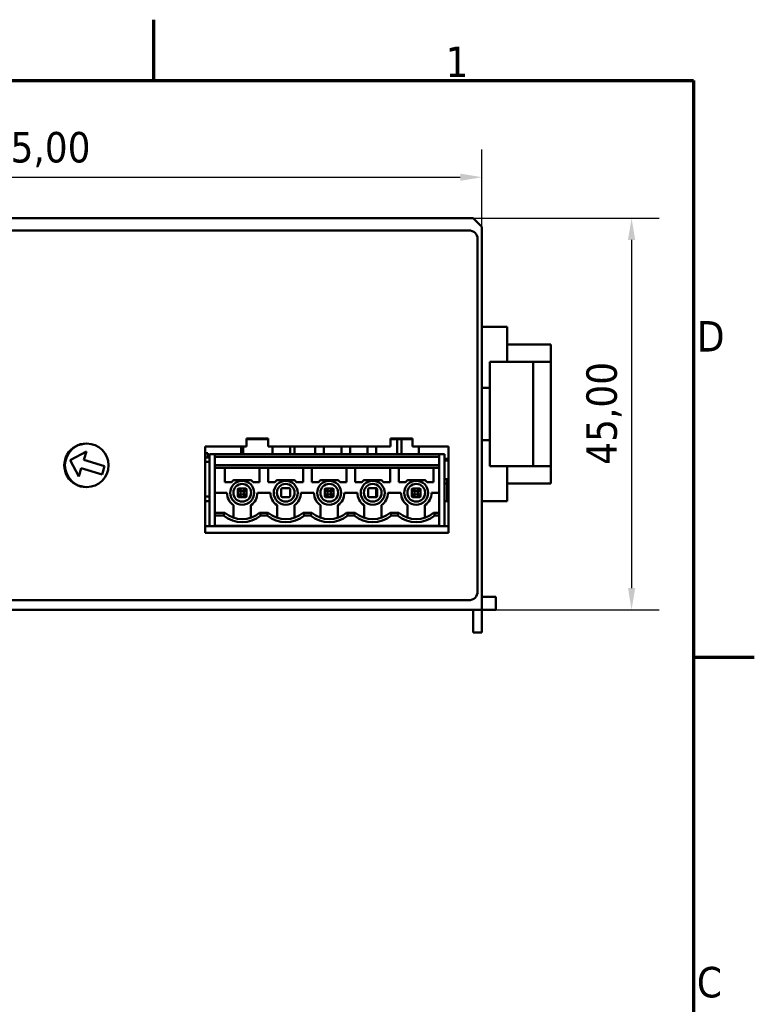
# Model space of a CAD drawing. Header units: millimetres. Extents: x -8 to 1688, y -8 to 1196.
# Tile 12 of 12: x 1338 to 1676, y 731 to 1184. Entities that reach past the tile are written whole.
import ezdxf

# ---------------------------------------------------------------- set-up
doc = ezdxf.new("R2010")
doc.units = ezdxf.units.MM
doc.header["$LTSCALE"] = 4
for name, color, linetype, lineweight in [('Bordo (ISO)', 7, 'Continuous', 70), ('Quota (ISO)', 7, 'Continuous', 25), ('Simbolo (ISO)', 7, 'Continuous', 25), ('Visibile (ISO)', 7, 'Continuous', 50)]:
    doc.layers.add(name, color=color, linetype=linetype, lineweight=lineweight)
doc.styles.add('Testo nota (ISO)', font='tahoma.ttf')
doc.dimstyles.new('Default (ISO)', dxfattribs={"dimscale": 4, "dimtxt": 3.5, "dimasz": 2.5, "dimexe": 3.175, "dimexo": 0, "dimgap": 0.762, "dimtad": 1, "dimrnd": 1e-08, "dimzin": 0, "dimtxsty": 'Testo nota (ISO)', "dimcen": 0.09, "dimdle": 10, "dimclrd": 256, "dimclre": 256, "dimclrt": 256, "dimazin": 0, "dimtfac": 1.001486, "dimtmove": 0, "dimatfit": 3, "dimfxl": 1, "dimtolj": 1, "dimtzin": 0, "dimlwd": -1, "dimlwe": -1, "dimarcsym": 0})

# ---------------------------------------------------------------- blocks, each defined once
blk = doc.blocks.new('Bordi adel')
at = {"layer": 'Bordo (ISO)'}
for p, q in [((350, 289), (350, 296)), ((8, 289), (412, 289)), ((412, 289), (412, 8)), ((412, 222.75), (419, 222.75))]:
    blk.add_line(p, q, dxfattribs=at)
at = {"layer": 'Simbolo (ISO)', "char_height": 3.5, "style": 'Testo nota (ISO)'}
for s, insert, attachment_point in [('1', (384.83, 289.4), 8), ('D', (412.4, 259.62), 4), ('C', (412.4, 185.38), 4)]:
    blk.add_mtext(s, dxfattribs=dict(at, insert=insert, attachment_point=attachment_point))
blk = doc.blocks.new('*D7')
at = {"layer": 'Defpoints', "color": 0, "transparency": 16777216}
for p in [(1550.78, 1111.6), (1130.78, 1088.79), (1550.78, 1088.79)]:
    blk.add_point(p, dxfattribs=at)
at = {"layer": 'Quota (ISO)', "transparency": 16777216}
for p, q in [((1130.78, 1088.79), (1130.78, 1124.3)), ((1550.78, 1088.79), (1550.78, 1124.3)), ((1140.78, 1111.6), (1540.78, 1111.6))]:
    blk.add_line(p, q, dxfattribs=at)
for points in [[(1140.78, 1113.26), (1140.78, 1109.93), (1130.78, 1111.6)], [(1540.78, 1113.26), (1540.78, 1109.93), (1550.78, 1111.6)]]:
    blk.add_solid(points, dxfattribs=at)
at = {"layer": 'Quota (ISO)', "transparency": 16777216, "insert": (1313.04, 1132.4), "char_height": 14, "attachment_point": 1, "style": 'Testo nota (ISO)'}
blk.add_mtext('\\A1;105,00', dxfattribs=at)
blk = doc.blocks.new('*D8')
at = {"layer": 'Defpoints', "color": 0, "transparency": 16777216}
for p in [(1546.78, 1092.79), (1557.18, 912.79), (1619.58, 912.79)]:
    blk.add_point(p, dxfattribs=at)
at = {"layer": 'Quota (ISO)', "transparency": 16777216}
for p, q in [((1546.78, 1092.79), (1632.28, 1092.79)), ((1619.58, 1082.79), (1619.58, 922.79)), ((1557.18, 912.79), (1632.28, 912.79))]:
    blk.add_line(p, q, dxfattribs=at)
for points in [[(1617.92, 1082.79), (1621.25, 1082.79), (1619.58, 1092.79)], [(1617.92, 922.79), (1621.25, 922.79), (1619.58, 912.79)]]:
    blk.add_solid(points, dxfattribs=at)
at = {"layer": 'Quota (ISO)', "transparency": 16777216, "insert": (1598.78, 979.43), "char_height": 14, "attachment_point": 1, "rotation": 90, "style": 'Testo nota (ISO)'}
blk.add_mtext('\\A1;45,00', dxfattribs=at)

msp = doc.modelspace()

# ---------------------------------------------------------------- linework, layer by layer
at = {"layer": 'Visibile (ISO)'}
for p, q in [((1134.785, 1092.786), (1546.785, 1092.786)), ((1546.785, 1092.786), (1550.785, 1088.786)), ((1136.785, 1087.186), (1544.785, 1087.186)), ((1550.785, 1088.786), (1550.785, 921.786)), ((1548.785, 1083.186), (1548.785, 921.186)), ((1550.785, 1042.786), (1562.385, 1042.786)), ((1562.385, 1026.786), (1562.385, 1042.786)), ((1562.385, 1034.786), (1582.385, 1034.786)), ((1582.385, 1034.786), (1582.385, 1026.786)), ((1554.385, 1014.786), (1554.385, 1026.786)), ((1554.385, 1026.786), (1562.385, 1026.786)), ((1582.385, 1026.786), (1562.385, 1026.786)), ((1574.385, 1026.786), (1574.385, 978.786)), ((1582.385, 1026.786), (1582.385, 978.786)), ((1550.785, 1014.786), (1554.385, 1014.786)), ((1554.385, 1014.786), (1554.385, 990.786)), ((1442.558, 991.538), (1452.507, 991.538)), ((1442.558, 987.865), (1442.558, 991.538)), ((1442.558, 991.186), (1452.507, 991.186)), ((1452.507, 991.538), (1452.507, 987.865)), ((1508.747, 991.538), (1518.859, 991.538)), ((1508.747, 987.865), (1508.747, 991.538)), ((1508.747, 991.186), (1518.859, 991.186)), ((1511.748, 991.186), (1511.748, 984.386)), ((1513.748, 984.386), (1513.748, 991.186)), ((1518.859, 991.538), (1518.859, 987.865)), ((1423.53, 987.865), (1442.558, 987.865)), ((1423.53, 948.131), (1423.53, 987.865)), ((1440.148, 987.865), (1440.148, 984.386)), ((1440.948, 984.386), (1440.948, 987.865)), ((1452.507, 987.865), (1508.747, 987.865)), ((1454.548, 984.386), (1454.548, 987.865)), ((1462.548, 987.865), (1462.548, 984.386)), ((1464.548, 984.386), (1464.548, 987.865)), ((1474.148, 984.386), (1474.148, 987.865)), ((1478.148, 987.865), (1478.148, 984.386)), ((1486.148, 984.386), (1486.148, 987.865)), ((1490.148, 987.865), (1490.148, 984.386)), ((1498.148, 984.386), (1498.148, 987.865)), ((1502.148, 987.865), (1502.148, 984.386)), ((1518.859, 987.865), (1535.411, 987.865)), ((1521.748, 987.865), (1521.748, 984.386)), ((1535.348, 987.865), (1535.348, 982.186)), ((1535.411, 987.865), (1535.411, 948.131)), ((1554.385, 990.786), (1550.785, 990.786)), ((1554.385, 978.786), (1554.385, 990.786)), ((1361.437, 981.552), (1368.944, 985.509)), ((1368.944, 985.509), (1367.76, 981.688)), ((1423.53, 984.786), (1424.785, 984.786)), ((1425.565, 982.786), (1423.53, 982.786)), ((1424.785, 984.786), (1424.785, 982.786)), ((1425.565, 951.186), (1425.565, 984.386)), ((1425.565, 984.386), (1427.965, 984.386)), ((1531.165, 984.386), (1427.965, 984.386)), ((1427.965, 983.099), (1427.965, 984.386)), ((1427.965, 979.272), (1427.965, 983.099)), ((1531.165, 983.099), (1427.965, 983.099)), ((1533.565, 984.386), (1531.165, 984.386)), ((1531.165, 983.099), (1531.165, 984.386)), ((1531.165, 979.272), (1531.165, 983.099)), ((1533.565, 984.386), (1533.565, 951.186)), ((1535.348, 982.186), (1533.565, 982.186)), ((1535.348, 981.386), (1535.348, 982.186)), ((1535.348, 982.186), (1535.411, 982.186)), ((1365.393, 974.046), (1361.437, 981.552)), ((1366.577, 977.867), (1365.393, 974.046)), ((1376.129, 974.908), (1366.577, 977.867)), ((1367.76, 981.688), (1377.313, 978.729)), ((1377.313, 978.729), (1376.129, 974.908)), ((1423.53, 980.786), (1425.565, 980.786)), ((1427.965, 977.986), (1427.965, 979.272)), ((1531.165, 979.272), (1427.965, 979.272)), ((1427.965, 957.386), (1427.965, 977.986)), ((1531.165, 977.986), (1427.965, 977.986)), ((1432.565, 971.386), (1432.565, 977.986)), ((1448.565, 971.386), (1448.565, 977.986)), ((1452.565, 971.386), (1452.565, 977.986)), ((1468.565, 971.386), (1468.565, 977.986)), ((1472.565, 971.386), (1472.565, 977.986)), ((1488.565, 971.386), (1488.565, 977.986)), ((1492.565, 971.386), (1492.565, 977.986)), ((1508.565, 971.386), (1508.565, 977.986)), ((1512.565, 971.386), (1512.565, 977.986)), ((1528.565, 977.986), (1528.565, 971.386)), ((1531.165, 977.986), (1531.165, 979.272)), ((1531.165, 977.986), (1531.165, 957.386)), ((1533.565, 981.386), (1535.348, 981.386)), ((1535.411, 981.449), (1535.348, 981.386)), ((1562.385, 978.786), (1554.385, 978.786)), ((1562.385, 978.786), (1582.385, 978.786)), ((1562.385, 962.786), (1562.385, 978.786)), ((1582.385, 978.786), (1582.385, 970.786)), ((1435.47, 971.386), (1432.565, 971.386)), ((1436.645, 972.386), (1438.105, 972.386)), ((1438.998, 968.554), (1440.174, 967.378)), ((1442.045, 968.586), (1439.085, 968.586)), ((1442.131, 968.554), (1440.955, 967.378)), ((1443.024, 972.386), (1444.484, 972.386)), ((1448.565, 971.386), (1445.66, 971.386)), ((1455.47, 971.386), (1452.565, 971.386)), ((1456.645, 972.386), (1458.105, 972.386)), ((1462.085, 968.626), (1459.045, 968.626)), ((1463.024, 972.386), (1464.484, 972.386)), ((1468.565, 971.386), (1465.66, 971.386)), ((1475.47, 971.386), (1472.565, 971.386)), ((1476.645, 972.386), (1478.105, 972.386)), ((1478.998, 968.554), (1480.174, 967.378)), ((1482.045, 968.586), (1479.085, 968.586)), ((1482.131, 968.554), (1480.955, 967.378)), ((1483.024, 972.386), (1484.484, 972.386)), ((1488.565, 971.386), (1485.66, 971.386)), ((1495.47, 971.386), (1492.565, 971.386)), ((1496.645, 972.386), (1498.105, 972.386)), ((1502.085, 968.626), (1499.045, 968.626)), ((1502.148, 964.549), (1502.148, 968.622)), ((1503.024, 972.386), (1504.484, 972.386)), ((1508.565, 971.386), (1505.66, 971.386)), ((1515.47, 971.386), (1512.565, 971.386)), ((1516.645, 972.386), (1518.105, 972.386)), ((1518.998, 968.554), (1520.174, 967.378)), ((1522.045, 968.586), (1519.085, 968.586)), ((1522.131, 968.554), (1520.955, 967.378)), ((1523.024, 972.386), (1524.484, 972.386)), ((1528.565, 971.386), (1525.66, 971.386)), ((1533.565, 972.786), (1534.785, 972.786)), ((1534.785, 970.786), (1533.565, 970.786)), ((1534.785, 972.786), (1534.785, 962.786)), ((1582.385, 970.786), (1562.385, 970.786)), ((1425.565, 964.786), (1423.53, 964.786)), ((1433.565, 966.586), (1427.965, 966.586)), ((1438.525, 968.106), (1438.525, 965.066)), ((1438.565, 968.145), (1438.565, 968.306)), ((1438.565, 968.145), (1438.565, 968.066)), ((1438.565, 968.066), (1438.565, 965.106)), ((1438.565, 965.026), (1438.565, 965.106)), ((1438.565, 965.026), (1438.565, 964.866)), ((1438.596, 968.152), (1439.772, 966.976)), ((1438.596, 965.019), (1439.772, 966.195)), ((1438.998, 964.617), (1440.174, 965.793)), ((1439.085, 964.586), (1442.045, 964.586)), ((1439.765, 966.283), (1439.765, 966.888)), ((1440.174, 967.378), (1439.772, 966.976)), ((1439.772, 966.195), (1440.174, 965.793)), ((1440.262, 967.386), (1440.867, 967.386)), ((1440.867, 965.786), (1440.262, 965.786)), ((1441.357, 966.976), (1440.955, 967.378)), ((1441.357, 966.195), (1440.955, 965.793)), ((1442.131, 964.617), (1440.955, 965.793)), ((1442.534, 968.152), (1441.357, 966.976)), ((1442.534, 965.019), (1441.357, 966.195)), ((1441.365, 966.888), (1441.365, 966.283)), ((1442.565, 968.145), (1442.565, 968.306)), ((1442.565, 968.145), (1442.565, 968.066)), ((1442.565, 965.106), (1442.565, 968.066)), ((1442.565, 965.026), (1442.565, 965.106)), ((1442.565, 965.026), (1442.565, 964.866)), ((1442.605, 965.066), (1442.605, 968.106)), ((1453.565, 966.586), (1447.565, 966.586)), ((1458.525, 968.106), (1458.525, 965.066)), ((1459.045, 964.546), (1462.085, 964.546)), ((1462.548, 964.829), (1462.548, 968.342)), ((1462.605, 965.066), (1462.605, 968.106)), ((1473.565, 966.586), (1467.565, 966.586)), ((1478.525, 968.106), (1478.525, 965.066)), ((1478.565, 968.145), (1478.565, 968.306)), ((1478.565, 968.145), (1478.565, 968.066)), ((1478.565, 968.066), (1478.565, 965.106)), ((1478.565, 965.026), (1478.565, 965.106)), ((1478.565, 965.026), (1478.565, 964.866)), ((1478.596, 968.152), (1479.772, 966.976)), ((1478.596, 965.019), (1479.772, 966.195)), ((1478.998, 964.617), (1480.174, 965.793)), ((1479.085, 964.586), (1482.045, 964.586)), ((1479.765, 966.283), (1479.765, 966.888)), ((1480.174, 967.378), (1479.772, 966.976)), ((1479.772, 966.195), (1480.174, 965.793)), ((1480.262, 967.386), (1480.867, 967.386)), ((1480.867, 965.786), (1480.262, 965.786)), ((1481.357, 966.976), (1480.955, 967.378)), ((1481.357, 966.195), (1480.955, 965.793)), ((1482.131, 964.617), (1480.955, 965.793)), ((1482.534, 968.152), (1481.357, 966.976)), ((1482.534, 965.019), (1481.357, 966.195)), ((1481.365, 966.888), (1481.365, 966.283)), ((1482.565, 968.145), (1482.565, 968.306)), ((1482.565, 968.145), (1482.565, 968.066)), ((1482.565, 965.106), (1482.565, 968.066)), ((1482.565, 965.026), (1482.565, 965.106)), ((1482.565, 965.026), (1482.565, 964.866)), ((1482.605, 965.066), (1482.605, 968.106)), ((1493.565, 966.586), (1487.565, 966.586)), ((1498.525, 968.106), (1498.525, 965.066)), ((1499.045, 964.546), (1502.085, 964.546)), ((1502.605, 965.066), (1502.605, 968.106)), ((1513.565, 966.586), (1507.565, 966.586)), ((1518.525, 968.106), (1518.525, 965.066)), ((1518.565, 968.145), (1518.565, 968.306)), ((1518.565, 968.145), (1518.565, 968.066)), ((1518.565, 968.066), (1518.565, 965.106)), ((1518.565, 965.026), (1518.565, 965.106)), ((1518.565, 965.026), (1518.565, 964.866)), ((1518.596, 968.152), (1519.772, 966.976)), ((1518.596, 965.019), (1519.772, 966.195)), ((1518.998, 964.617), (1520.174, 965.793)), ((1519.085, 964.586), (1522.045, 964.586)), ((1519.765, 966.283), (1519.765, 966.888)), ((1520.174, 967.378), (1519.772, 966.976)), ((1519.772, 966.195), (1520.174, 965.793)), ((1520.262, 967.386), (1520.867, 967.386)), ((1520.867, 965.786), (1520.262, 965.786)), ((1521.357, 966.976), (1520.955, 967.378)), ((1521.357, 966.195), (1520.955, 965.793)), ((1522.131, 964.617), (1520.955, 965.793)), ((1522.534, 968.152), (1521.357, 966.976)), ((1522.534, 965.019), (1521.357, 966.195)), ((1521.365, 966.888), (1521.365, 966.283)), ((1522.565, 968.145), (1522.565, 968.306)), ((1522.565, 968.145), (1522.565, 968.066)), ((1522.565, 965.106), (1522.565, 968.066)), ((1522.565, 965.026), (1522.565, 965.106)), ((1522.565, 965.026), (1522.565, 964.866)), ((1522.605, 965.066), (1522.605, 968.106)), ((1531.165, 966.586), (1527.565, 966.586)), ((1423.53, 962.786), (1425.565, 962.786)), ((1436.565, 960.841), (1436.565, 955.06)), ((1444.565, 960.841), (1444.565, 955.06)), ((1456.565, 960.841), (1456.565, 955.06)), ((1464.565, 960.841), (1464.565, 955.06)), ((1476.565, 960.841), (1476.565, 955.06)), ((1484.565, 960.841), (1484.565, 955.06)), ((1496.565, 960.841), (1496.565, 955.06)), ((1504.565, 960.841), (1504.565, 955.06)), ((1516.565, 960.841), (1516.565, 955.06)), ((1524.565, 960.841), (1524.565, 955.06)), ((1534.785, 962.786), (1533.565, 962.786)), ((1562.385, 962.786), (1550.785, 962.786)), ((1427.965, 956.099), (1427.965, 957.386)), ((1432.471, 957.386), (1427.965, 957.386)), ((1427.965, 951.386), (1427.965, 956.099)), ((1431.999, 956.099), (1427.965, 956.099)), ((1452.471, 957.386), (1448.658, 957.386)), ((1451.999, 956.099), (1449.13, 956.099)), ((1472.471, 957.386), (1468.658, 957.386)), ((1471.999, 956.099), (1469.13, 956.099)), ((1492.471, 957.386), (1488.658, 957.386)), ((1491.999, 956.099), (1489.13, 956.099)), ((1512.471, 957.386), (1508.658, 957.386)), ((1511.999, 956.099), (1509.13, 956.099)), ((1531.165, 957.386), (1528.658, 957.386)), ((1531.165, 956.099), (1529.13, 956.099)), ((1531.165, 956.099), (1531.165, 957.386)), ((1531.165, 951.386), (1531.165, 956.099)), ((1425.565, 951.186), (1423.53, 951.186)), ((1533.565, 951.186), (1425.565, 951.186)), ((1531.165, 951.386), (1427.965, 951.386)), ((1535.411, 951.186), (1533.565, 951.186)), ((1535.411, 948.131), (1423.53, 948.131)), ((1550.785, 912.786), (1550.785, 921.786)), ((1553.985, 918.786), (1550.785, 918.786)), ((1553.985, 918.786), (1557.185, 918.786)), ((1557.185, 912.786), (1557.185, 918.786)), ((1544.785, 917.186), (1136.785, 917.186)), ((1550.785, 912.786), (1130.785, 912.786)), ((1546.785, 910.386), (1546.785, 912.786)), ((1546.785, 902.386), (1546.785, 910.386)), ((1550.785, 912.786), (1553.985, 912.786)), ((1550.785, 910.386), (1550.785, 912.786)), ((1550.785, 910.386), (1550.785, 902.386)), ((1557.185, 912.786), (1553.985, 912.786)), ((1546.785, 902.386), (1550.785, 902.386))]:
    msp.add_line(p, q, dxfattribs=at)
for centre, radius in [((1369.079, 979.186), 10), ((1440.565, 966.586), 5.5), ((1440.565, 966.586), 4.08), ((1460.565, 966.586), 5.5), ((1460.565, 966.586), 4.08), ((1480.565, 966.586), 5.5), ((1480.565, 966.586), 4.08), ((1500.565, 966.586), 5.5), ((1500.565, 966.586), 4.08), ((1520.565, 966.586), 5.5), ((1520.565, 966.586), 4.08)]:
    msp.add_circle(centre, radius, dxfattribs=at)
for centre, radius, start, end in [((1544.785, 1083.186), 4, 0, 90), ((1368.785, 979.186), 10, 89.15658, 270.84342), ((1440.565, 966.586), 7, 124.04773, 136.70819), ((1439.085, 968.066), 0.52, 108.793, 161.20283), ((1439.085, 968.066), 0.52, 89.99988, 108.79328), ((1442.045, 968.066), 0.52, 71.20099, 90.00012), ((1442.045, 968.066), 0.52, 18.793, 71.20283), ((1440.565, 966.586), 7, 43.29181, 55.95227), ((1460.565, 966.586), 7, 124.04773, 136.70819), ((1459.045, 968.106), 0.52, 90, 180), ((1462.085, 968.106), 0.52, 0, 90), ((1460.565, 966.586), 7, 43.29181, 55.95227), ((1480.565, 966.586), 7, 124.04773, 136.70819), ((1479.085, 968.066), 0.52, 108.793, 161.20283), ((1479.085, 968.066), 0.52, 89.99988, 108.79328), ((1482.045, 968.066), 0.52, 71.20099, 90.00012), ((1482.045, 968.066), 0.52, 18.793, 71.20283), ((1480.565, 966.586), 7, 43.29181, 55.95227), ((1500.565, 966.586), 7, 124.04773, 136.70819), ((1499.045, 968.106), 0.52, 90, 180), ((1502.085, 968.106), 0.52, 0, 90), ((1500.565, 966.586), 7, 43.29181, 55.95227), ((1520.565, 966.586), 7, 124.04773, 136.70819), ((1519.085, 968.066), 0.52, 108.793, 161.20283), ((1519.085, 968.066), 0.52, 89.99988, 108.79328), ((1522.045, 968.066), 0.52, 71.20099, 90.00012), ((1522.045, 968.066), 0.52, 18.793, 71.20283), ((1520.565, 966.586), 7, 43.29181, 55.95227), ((1440.565, 966.586), 7, 180, 235.1501), ((1439.045, 968.106), 0.52, 155.33603, 180), ((1439.045, 965.066), 0.52, 180, 204.66397), ((1439.085, 968.066), 0.52, 161.20099, 180.00012), ((1439.085, 965.106), 0.52, 179.99988, 198.79328), ((1439.085, 965.106), 0.52, 198.793, 251.20283), ((1439.085, 965.106), 0.52, 251.20099, 270.00012), ((1442.045, 965.106), 0.52, 269.99988, 288.79328), ((1442.045, 965.106), 0.52, 288.793, 341.20283), ((1442.045, 968.066), 0.52, 359.99988, 18.79328), ((1442.045, 965.106), 0.52, 341.20099, 0.00012), ((1442.085, 968.106), 0.52, 0, 24.66397), ((1442.085, 965.066), 0.52, 335.33603, 0), ((1440.565, 966.586), 7, 304.8499, 0), ((1460.565, 966.586), 7, 180, 235.1501), ((1459.045, 965.066), 0.52, 180, 270), ((1462.085, 965.066), 0.52, 270, 0), ((1460.565, 966.586), 7, 304.8499, 0), ((1480.565, 966.586), 7, 180, 235.1501), ((1479.045, 968.106), 0.52, 155.33603, 180), ((1479.045, 965.066), 0.52, 180, 204.66397), ((1479.085, 968.066), 0.52, 161.20099, 180.00012), ((1479.085, 965.106), 0.52, 179.99988, 198.79328), ((1479.085, 965.106), 0.52, 198.793, 251.20283), ((1479.085, 965.106), 0.52, 251.20099, 270.00012), ((1482.045, 965.106), 0.52, 269.99988, 288.79328), ((1482.045, 965.106), 0.52, 288.793, 341.20283), ((1482.045, 968.066), 0.52, 359.99988, 18.79328), ((1482.045, 965.106), 0.52, 341.20099, 0.00012), ((1482.085, 968.106), 0.52, 0, 24.66397), ((1482.085, 965.066), 0.52, 335.33603, 0), ((1480.565, 966.586), 7, 304.8499, 0), ((1500.565, 966.586), 7, 180, 235.1501), ((1499.045, 965.066), 0.52, 180, 270), ((1502.085, 965.066), 0.52, 270, 0), ((1500.565, 966.586), 7, 304.8499, 0), ((1520.565, 966.586), 7, 180, 235.1501), ((1519.045, 968.106), 0.52, 155.33603, 180), ((1519.045, 965.066), 0.52, 180, 204.66397), ((1519.085, 968.066), 0.52, 161.20099, 180.00012), ((1519.085, 965.106), 0.52, 179.99988, 198.79328), ((1519.085, 965.106), 0.52, 198.793, 251.20283), ((1519.085, 965.106), 0.52, 251.20099, 270.00012), ((1522.045, 965.106), 0.52, 269.99988, 288.79328), ((1522.045, 965.106), 0.52, 288.793, 341.20283), ((1522.045, 968.066), 0.52, 359.99988, 18.79328), ((1522.045, 965.106), 0.52, 341.20099, 0.00012), ((1522.085, 968.106), 0.52, 0, 24.66397), ((1522.085, 965.066), 0.52, 335.33603, 0), ((1520.565, 966.586), 7, 304.8499, 0), ((1440.565, 966.586), 13.54, 230.7572, 309.2428), ((1440.565, 966.586), 12.2, 228.94665, 311.05335), ((1460.565, 966.586), 13.54, 230.7572, 309.2428), ((1460.565, 966.586), 12.2, 228.94665, 311.05335), ((1480.565, 966.586), 13.54, 230.7572, 309.2428), ((1480.565, 966.586), 12.2, 228.94665, 311.05335), ((1500.565, 966.586), 13.54, 230.7572, 309.2428), ((1500.565, 966.586), 12.2, 228.94665, 311.05335), ((1520.565, 966.586), 13.54, 230.7572, 309.2428), ((1520.565, 966.586), 12.2, 228.94665, 311.05335), ((1544.785, 921.186), 4, 270, 0)]:
    msp.add_arc(centre, radius, start, end, dxfattribs=at)
for centre, major_axis, start_param, end_param in [((1440.379, 966.83), (-0.547, 0.313), 0.3167562, 0.4710331), ((1440.379, 966.341), (-0.547, -0.313), 5.8121522, 5.9664291), ((1440.32, 966.771), (0.313, -0.547), 2.6705596, 2.8248365), ((1440.32, 966.4), (-0.313, -0.547), 0.3167562, 0.4710331), ((1440.809, 966.771), (-0.313, -0.547), 3.4583488, 3.6126258), ((1440.809, 966.4), (0.313, -0.547), 5.8121522, 5.9664291), ((1440.75, 966.83), (-0.547, -0.313), 2.6705596, 2.8248365), ((1440.75, 966.341), (-0.547, 0.313), 3.4583488, 3.6126257), ((1480.379, 966.83), (-0.547, 0.313), 0.3167562, 0.4710331), ((1480.379, 966.341), (-0.547, -0.313), 5.8121522, 5.9664291), ((1480.32, 966.771), (0.313, -0.547), 2.6705596, 2.8248365), ((1480.32, 966.4), (-0.313, -0.547), 0.3167562, 0.4710331), ((1480.809, 966.771), (-0.313, -0.547), 3.4583488, 3.6126258), ((1480.809, 966.4), (0.313, -0.547), 5.8121522, 5.9664291), ((1480.75, 966.83), (-0.547, -0.313), 2.6705596, 2.8248365), ((1480.75, 966.341), (-0.547, 0.313), 3.4583488, 3.6126257), ((1520.379, 966.83), (-0.547, 0.313), 0.3167562, 0.4710331), ((1520.379, 966.341), (-0.547, -0.313), 5.8121522, 5.9664291), ((1520.32, 966.771), (0.313, -0.547), 2.6705596, 2.8248365), ((1520.32, 966.4), (-0.313, -0.547), 0.3167562, 0.4710331), ((1520.809, 966.771), (-0.313, -0.547), 3.4583488, 3.6126258), ((1520.809, 966.4), (0.313, -0.547), 5.8121522, 5.9664291), ((1520.75, 966.83), (-0.547, -0.313), 2.6705596, 2.8248365), ((1520.75, 966.341), (-0.547, 0.313), 3.4583488, 3.6126257)]:
    msp.add_ellipse(centre, major_axis=major_axis, ratio=0.8893808, start_param=start_param, end_param=end_param, dxfattribs=at)
for points, knots in [([(1440.565, 972.386), (1440.041, 972.386), (1439.418, 972.386), (1438.65, 972.386), (1438.353, 972.386), (1438.105, 972.386)], [-0.209944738, -0.209944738, -0.209944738, -0.209944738, -0.170677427, -0.170677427, -0.152074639, -0.152074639, -0.152074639, -0.152074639]), ([(1438.998, 968.554), (1438.99, 968.562), (1438.98, 968.566), (1438.952, 968.567), (1438.935, 968.564), (1438.917, 968.558)], [-0.0041295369, -0.0041295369, -0.0041295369, -0.0041295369, -0.0020848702, -0.0020848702, -0.0000029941, -0.0000029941, -0.0000029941, -0.0000029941]), ([(1443.024, 972.386), (1442.776, 972.386), (1442.479, 972.386), (1441.711, 972.386), (1441.088, 972.386), (1440.565, 972.386)], [-0.267814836, -0.267814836, -0.267814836, -0.267814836, -0.249212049, -0.249212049, -0.209944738, -0.209944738, -0.209944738, -0.209944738]), ([(1442.212, 968.558), (1442.19, 968.566), (1442.174, 968.567), (1442.152, 968.566), (1442.14, 968.563), (1442.131, 968.554)], [-0.0045488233, -0.0045488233, -0.0045488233, -0.0045488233, -0.0023360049, -0.0023360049, -0.0000010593, -0.0000010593, -0.0000010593, -0.0000010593]), ([(1460.565, 972.386), (1460.041, 972.386), (1459.418, 972.386), (1458.65, 972.386), (1458.353, 972.386), (1458.105, 972.386)], [-0.209479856, -0.209479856, -0.209479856, -0.209479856, -0.170212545, -0.170212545, -0.151609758, -0.151609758, -0.151609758, -0.151609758]), ([(1463.024, 972.386), (1462.776, 972.386), (1462.479, 972.386), (1461.711, 972.386), (1461.088, 972.386), (1460.565, 972.386)], [-0.267349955, -0.267349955, -0.267349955, -0.267349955, -0.248747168, -0.248747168, -0.209479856, -0.209479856, -0.209479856, -0.209479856]), ([(1480.565, 972.386), (1480.041, 972.386), (1479.418, 972.386), (1478.65, 972.386), (1478.353, 972.386), (1478.105, 972.386)], [-0.209479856, -0.209479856, -0.209479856, -0.209479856, -0.170212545, -0.170212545, -0.151609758, -0.151609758, -0.151609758, -0.151609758]), ([(1478.998, 968.554), (1478.99, 968.562), (1478.98, 968.566), (1478.952, 968.567), (1478.935, 968.564), (1478.917, 968.558)], [-0.0041295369, -0.0041295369, -0.0041295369, -0.0041295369, -0.0020848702, -0.0020848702, -0.0000029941, -0.0000029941, -0.0000029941, -0.0000029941]), ([(1483.024, 972.386), (1482.776, 972.386), (1482.479, 972.386), (1481.711, 972.386), (1481.088, 972.386), (1480.565, 972.386)], [-0.267349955, -0.267349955, -0.267349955, -0.267349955, -0.248747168, -0.248747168, -0.209479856, -0.209479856, -0.209479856, -0.209479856]), ([(1482.212, 968.558), (1482.19, 968.566), (1482.174, 968.567), (1482.152, 968.566), (1482.14, 968.563), (1482.131, 968.554)], [-0.0045488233, -0.0045488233, -0.0045488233, -0.0045488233, -0.0023360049, -0.0023360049, -0.0000010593, -0.0000010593, -0.0000010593, -0.0000010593]), ([(1500.565, 972.386), (1500.041, 972.386), (1499.418, 972.386), (1498.65, 972.386), (1498.353, 972.386), (1498.105, 972.386)], [-0.209479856, -0.209479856, -0.209479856, -0.209479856, -0.170212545, -0.170212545, -0.151609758, -0.151609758, -0.151609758, -0.151609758]), ([(1503.024, 972.386), (1502.776, 972.386), (1502.479, 972.386), (1501.711, 972.386), (1501.088, 972.386), (1500.565, 972.386)], [-0.267349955, -0.267349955, -0.267349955, -0.267349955, -0.248747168, -0.248747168, -0.209479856, -0.209479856, -0.209479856, -0.209479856]), ([(1520.565, 972.386), (1520.041, 972.386), (1519.418, 972.386), (1518.65, 972.386), (1518.353, 972.386), (1518.105, 972.386)], [-0.209479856, -0.209479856, -0.209479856, -0.209479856, -0.170212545, -0.170212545, -0.151609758, -0.151609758, -0.151609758, -0.151609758]), ([(1518.998, 968.554), (1518.99, 968.562), (1518.98, 968.566), (1518.952, 968.567), (1518.935, 968.564), (1518.917, 968.558)], [-0.0041295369, -0.0041295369, -0.0041295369, -0.0041295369, -0.0020848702, -0.0020848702, -0.0000029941, -0.0000029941, -0.0000029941, -0.0000029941]), ([(1523.024, 972.386), (1522.776, 972.386), (1522.479, 972.386), (1521.711, 972.386), (1521.088, 972.386), (1520.565, 972.386)], [-0.267349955, -0.267349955, -0.267349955, -0.267349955, -0.248747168, -0.248747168, -0.209479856, -0.209479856, -0.209479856, -0.209479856]), ([(1522.212, 968.558), (1522.19, 968.566), (1522.174, 968.567), (1522.152, 968.566), (1522.14, 968.563), (1522.131, 968.554)], [-0.0045488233, -0.0045488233, -0.0045488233, -0.0045488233, -0.0023360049, -0.0023360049, -0.0000010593, -0.0000010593, -0.0000010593, -0.0000010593]), ([(1438.592, 968.233), (1438.585, 968.211), (1438.583, 968.195), (1438.584, 968.173), (1438.587, 968.161), (1438.596, 968.152)], [-0.0045488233, -0.0045488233, -0.0045488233, -0.0045488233, -0.0023360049, -0.0023360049, -0.0000010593, -0.0000010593, -0.0000010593, -0.0000010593]), ([(1438.596, 965.019), (1438.588, 965.011), (1438.584, 965.001), (1438.583, 964.973), (1438.586, 964.956), (1438.592, 964.938)], [-0.0041295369, -0.0041295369, -0.0041295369, -0.0041295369, -0.0020848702, -0.0020848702, -0.0000029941, -0.0000029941, -0.0000029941, -0.0000029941]), ([(1438.917, 964.613), (1438.94, 964.606), (1438.955, 964.604), (1438.977, 964.605), (1438.989, 964.608), (1438.998, 964.617)], [-0.0045488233, -0.0045488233, -0.0045488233, -0.0045488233, -0.0023360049, -0.0023360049, -0.0000010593, -0.0000010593, -0.0000010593, -0.0000010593]), ([(1442.131, 964.617), (1442.139, 964.609), (1442.15, 964.605), (1442.177, 964.604), (1442.194, 964.607), (1442.212, 964.613)], [0.0000011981, 0.0000011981, 0.0000011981, 0.0000011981, 0.0020076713, 0.0020076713, 0.0040506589, 0.0040506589, 0.0040506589, 0.0040506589]), ([(1442.534, 968.152), (1442.541, 968.16), (1442.545, 968.171), (1442.546, 968.198), (1442.543, 968.215), (1442.537, 968.233)], [-0.0041295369, -0.0041295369, -0.0041295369, -0.0041295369, -0.0020848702, -0.0020848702, -0.0000029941, -0.0000029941, -0.0000029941, -0.0000029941]), ([(1442.537, 964.938), (1442.545, 964.961), (1442.546, 964.976), (1442.545, 964.998), (1442.542, 965.01), (1442.534, 965.019)], [0.0000047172, 0.0000047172, 0.0000047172, 0.0000047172, 0.0025631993, 0.0025631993, 0.0052628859, 0.0052628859, 0.0052628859, 0.0052628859]), ([(1478.592, 968.233), (1478.585, 968.211), (1478.583, 968.195), (1478.584, 968.173), (1478.587, 968.161), (1478.596, 968.152)], [-0.0045488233, -0.0045488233, -0.0045488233, -0.0045488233, -0.0023360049, -0.0023360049, -0.0000010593, -0.0000010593, -0.0000010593, -0.0000010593]), ([(1478.596, 965.019), (1478.588, 965.011), (1478.584, 965.001), (1478.583, 964.973), (1478.586, 964.956), (1478.592, 964.938)], [-0.0041295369, -0.0041295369, -0.0041295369, -0.0041295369, -0.0020848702, -0.0020848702, -0.0000029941, -0.0000029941, -0.0000029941, -0.0000029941]), ([(1478.917, 964.613), (1478.94, 964.606), (1478.955, 964.604), (1478.977, 964.605), (1478.989, 964.608), (1478.998, 964.617)], [-0.0045488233, -0.0045488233, -0.0045488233, -0.0045488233, -0.0023360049, -0.0023360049, -0.0000010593, -0.0000010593, -0.0000010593, -0.0000010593]), ([(1482.131, 964.617), (1482.139, 964.609), (1482.15, 964.605), (1482.177, 964.604), (1482.194, 964.607), (1482.212, 964.613)], [0.0000011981, 0.0000011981, 0.0000011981, 0.0000011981, 0.0020076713, 0.0020076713, 0.0040506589, 0.0040506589, 0.0040506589, 0.0040506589]), ([(1482.534, 968.152), (1482.541, 968.16), (1482.545, 968.171), (1482.546, 968.198), (1482.543, 968.215), (1482.537, 968.233)], [-0.0041295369, -0.0041295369, -0.0041295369, -0.0041295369, -0.0020848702, -0.0020848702, -0.0000029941, -0.0000029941, -0.0000029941, -0.0000029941]), ([(1482.537, 964.938), (1482.545, 964.961), (1482.546, 964.976), (1482.545, 964.998), (1482.542, 965.01), (1482.534, 965.019)], [0.0000047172, 0.0000047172, 0.0000047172, 0.0000047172, 0.0025631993, 0.0025631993, 0.0052628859, 0.0052628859, 0.0052628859, 0.0052628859]), ([(1518.592, 968.233), (1518.585, 968.211), (1518.583, 968.195), (1518.584, 968.173), (1518.587, 968.161), (1518.596, 968.152)], [-0.0045488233, -0.0045488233, -0.0045488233, -0.0045488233, -0.0023360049, -0.0023360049, -0.0000010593, -0.0000010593, -0.0000010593, -0.0000010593]), ([(1518.596, 965.019), (1518.588, 965.011), (1518.584, 965.001), (1518.583, 964.973), (1518.586, 964.956), (1518.592, 964.938)], [-0.0041295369, -0.0041295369, -0.0041295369, -0.0041295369, -0.0020848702, -0.0020848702, -0.0000029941, -0.0000029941, -0.0000029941, -0.0000029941]), ([(1518.917, 964.613), (1518.94, 964.606), (1518.955, 964.604), (1518.977, 964.605), (1518.989, 964.608), (1518.998, 964.617)], [-0.0045488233, -0.0045488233, -0.0045488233, -0.0045488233, -0.0023360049, -0.0023360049, -0.0000010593, -0.0000010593, -0.0000010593, -0.0000010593]), ([(1522.131, 964.617), (1522.139, 964.609), (1522.15, 964.605), (1522.177, 964.604), (1522.194, 964.607), (1522.212, 964.613)], [0.0000011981, 0.0000011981, 0.0000011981, 0.0000011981, 0.0020076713, 0.0020076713, 0.0040506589, 0.0040506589, 0.0040506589, 0.0040506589]), ([(1522.534, 968.152), (1522.541, 968.16), (1522.545, 968.171), (1522.546, 968.198), (1522.543, 968.215), (1522.537, 968.233)], [-0.0041295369, -0.0041295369, -0.0041295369, -0.0041295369, -0.0020848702, -0.0020848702, -0.0000029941, -0.0000029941, -0.0000029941, -0.0000029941]), ([(1522.537, 964.938), (1522.545, 964.961), (1522.546, 964.976), (1522.545, 964.998), (1522.542, 965.01), (1522.534, 965.019)], [0.0000047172, 0.0000047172, 0.0000047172, 0.0000047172, 0.0025631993, 0.0025631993, 0.0052628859, 0.0052628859, 0.0052628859, 0.0052628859])]:
    msp.add_open_spline(points, degree=3, knots=knots, dxfattribs=at)
for points, degree in [([(1431.999, 956.099), (1432.235, 956.761), (1432.471, 957.386)], 2), ([(1432.471, 957.386), (1432.48, 957.386), (1432.498, 957.386), (1432.525, 957.386), (1432.543, 957.386), (1432.552, 957.386)], 3), ([(1448.658, 957.386), (1448.649, 957.386), (1448.631, 957.386), (1448.604, 957.386), (1448.586, 957.386), (1448.577, 957.386)], 3), ([(1449.13, 956.099), (1448.894, 956.761), (1448.658, 957.386)], 2), ([(1451.999, 956.099), (1452.235, 956.761), (1452.471, 957.386)], 2), ([(1452.471, 957.386), (1452.48, 957.386), (1452.498, 957.386), (1452.525, 957.386), (1452.543, 957.386), (1452.552, 957.386)], 3), ([(1468.658, 957.386), (1468.649, 957.386), (1468.631, 957.386), (1468.604, 957.386), (1468.586, 957.386), (1468.577, 957.386)], 3), ([(1469.13, 956.099), (1468.894, 956.761), (1468.658, 957.386)], 2), ([(1471.999, 956.099), (1472.235, 956.761), (1472.471, 957.386)], 2), ([(1472.471, 957.386), (1472.48, 957.386), (1472.498, 957.386), (1472.525, 957.386), (1472.543, 957.386), (1472.552, 957.386)], 3), ([(1488.658, 957.386), (1488.649, 957.386), (1488.631, 957.386), (1488.604, 957.386), (1488.586, 957.386), (1488.577, 957.386)], 3), ([(1489.13, 956.099), (1488.894, 956.761), (1488.658, 957.386)], 2), ([(1491.999, 956.099), (1492.235, 956.761), (1492.471, 957.386)], 2), ([(1492.471, 957.386), (1492.48, 957.386), (1492.498, 957.386), (1492.525, 957.386), (1492.543, 957.386), (1492.552, 957.386)], 3), ([(1508.658, 957.386), (1508.649, 957.386), (1508.631, 957.386), (1508.604, 957.386), (1508.586, 957.386), (1508.577, 957.386)], 3), ([(1509.13, 956.099), (1508.894, 956.761), (1508.658, 957.386)], 2), ([(1511.999, 956.099), (1512.235, 956.761), (1512.471, 957.386)], 2), ([(1512.471, 957.386), (1512.48, 957.386), (1512.498, 957.386), (1512.525, 957.386), (1512.543, 957.386), (1512.552, 957.386)], 3), ([(1528.658, 957.386), (1528.649, 957.386), (1528.631, 957.386), (1528.604, 957.386), (1528.586, 957.386), (1528.577, 957.386)], 3), ([(1529.13, 956.099), (1528.894, 956.761), (1528.658, 957.386)], 2)]:
    msp.add_open_spline(points, degree=degree, dxfattribs=at)

# ---------------------------------------------------------------- block references
at = {"xscale": 4, "yscale": 4, "zscale": 4}
msp.add_blockref('Bordi adel', (0, 0), dxfattribs=at)

# ---------------------------------------------------------------- dimensions: what is measured, and where the dimension line sits
at = {"layer": 'Quota (ISO)'}
dim = msp.add_linear_dim(base=(1550.785, 1111.595), p1=(1130.785, 1088.786), p2=(1550.785, 1088.786), dimstyle='Default (ISO)', override={"dimdec": 2, "dimlfac": 0.25, "dimtp": 0, "dimtm": 0, "dimtdec": 2, "dimtofl": 0, "dimatfit": 1}, dxfattribs=at)
dim.commit()
dim.dimension.update_dxf_attribs({"geometry": '*D7', "text_midpoint": (1340.785, 1111.595), "dimtype": 160})
dim = msp.add_linear_dim(base=(1619.585, 912.786), p1=(1546.785, 1092.786), p2=(1557.185, 912.786), angle=270, dimstyle='Default (ISO)', override={"dimdec": 2, "dimlfac": 0.25, "dimtp": 0, "dimtm": 0, "dimtdec": 2, "dimtofl": 0, "dimatfit": 1}, dxfattribs=at)
dim.commit()
dim.dimension.update_dxf_attribs({"geometry": '*D8', "text_midpoint": (1619.585, 1002.786), "dimtype": 160})

doc.saveas('drawing.dxf')
